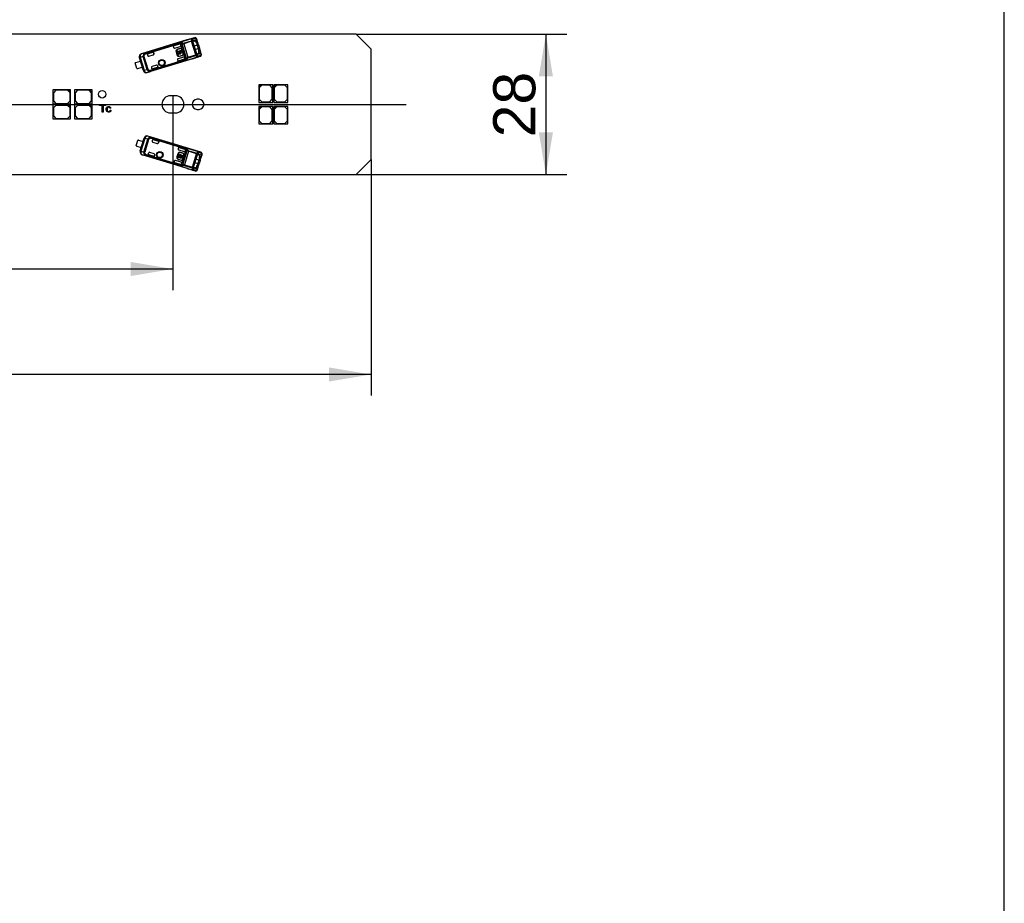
# Model space of a CAD drawing. Header units: millimetres. Extents: x 16 to 406, y 5 to 285.
# Tile 13 of 14: x 308 to 406, y 142 to 230. Entities that reach past the tile are written whole.
import ezdxf
from ezdxf.enums import TextEntityAlignment as Align
from ezdxf.lldxf.tags import DXFTag

# ---------------------------------------------------------------- set-up
doc = ezdxf.new("R2010")
doc.units = ezdxf.units.MM
for name, color, linetype in [('10', 7, 'Continuous'), ('Default', 7, 'Continuous'), ('LINLED_560X28MM_', 7, 'Continuous')]:
    doc.layers.add(name, color=color, linetype=linetype)
doc.styles.add('SEACAD_Arial', font='arial.ttf')
tags = doc.linetypes.add('CENTER2', pattern=[28.575, 19.05, -3.175, 3.175, -3.175]).pattern_tags.tags
tags[10:11] = [DXFTag(74, 4), DXFTag(75, 0), DXFTag(340, '0'), DXFTag(46, 0.0), DXFTag(50, 0.0), DXFTag(44, 0.0), DXFTag(45, 0.0)]
tags[8:9] = [DXFTag(74, 4), DXFTag(75, 0), DXFTag(340, '0'), DXFTag(46, 0.0), DXFTag(50, 0.0), DXFTag(44, 0.0), DXFTag(45, 0.0)]
tags[6:7] = [DXFTag(74, 4), DXFTag(75, 0), DXFTag(340, '0'), DXFTag(46, 0.0), DXFTag(50, 0.0), DXFTag(44, 0.0), DXFTag(45, 0.0)]
tags[4:5] = [DXFTag(74, 4), DXFTag(75, 0), DXFTag(340, '0'), DXFTag(46, 0.0), DXFTag(50, 0.0), DXFTag(44, 0.0), DXFTag(45, 0.0)]
doc.dimstyles.new('ISO', dxfattribs={"dimtxt": 4.2, "dimasz": 4.2, "dimexe": 2.1, "dimexo": 0, "dimgap": 1.05, "dimtad": 1, "dimlfac": 2, "dimtxsty": 'SEACAD_Arial', "dimblk1": '_SE_FILLED', "dimblk2": '_SE_FILLED', "dimsah": 1, "dimcen": 2.1, "dimadec": 0, "dimazin": 0, "dimtfac": 0.5, "dimtdec": 3, "dimtmove": 0, "dimatfit": 3, "dimfxl": 1, "dimarcsym": 0})

# ---------------------------------------------------------------- blocks, each defined once
blk = doc.blocks.new('SEANNOT_GROUP2')
at = {"layer": 'Default', "color": 7, "linetype": 'CENTER2'}
blk.add_line((59.597, 221.439), (346.097, 221.439), dxfattribs=at)
blk = doc.blocks.new('SE3')
at = {"layer": 'LINLED_560X28MM_', "color": 7, "linetype": 'Continuous'}
for p, q in [((341.097, 228.439), (64.597, 228.439)), ((324.226, 227.847), (319.709, 226.466)), ((323.594, 227.594), (319.992, 226.493)), ((320.04, 226.555), (324.72, 227.986)), ((324.721, 227.983), (320.041, 226.552)), ((323.906, 227.535), (324.69, 227.775)), ((324.709, 227.715), (323.924, 227.475)), ((324.227, 227.842), (324.226, 227.847)), ((324.996, 228.077), (324.228, 227.842)), ((324.709, 227.715), (324.69, 227.775)), ((324.709, 227.715), (324.798, 227.743)), ((325.122, 226.361), (324.709, 227.715)), ((324.996, 228.077), (324.72, 227.986)), ((324.721, 227.983), (324.72, 227.986)), ((324.798, 227.743), (325.212, 226.389)), ((325.115, 228.009), (324.839, 227.917)), ((324.864, 227.734), (324.944, 227.759)), ((324.908, 227.8), (324.884, 227.783)), ((324.908, 227.8), (325.064, 227.85)), ((324.944, 227.759), (325.064, 227.85)), ((325.123, 227.662), (325.248, 227.738)), ((325.247, 227.738), (325.166, 228.004)), ((325.327, 227.581), (325.19, 227.517)), ((325.327, 227.58), (325.218, 227.938)), ((325.392, 227.367), (325.327, 227.581)), ((342.597, 226.939), (341.097, 228.439)), ((323.592, 227.5), (320.018, 226.407)), ((320.913, 226.628), (320.387, 226.467)), ((320.912, 226.627), (320.387, 226.467)), ((320.913, 226.628), (320.912, 226.627)), ((320.912, 226.627), (320.956, 226.481)), ((320.957, 226.482), (320.913, 226.628)), ((323.511, 227.422), (322.873, 227.227)), ((322.873, 227.227), (322.874, 227.227)), ((322.873, 227.227), (322.909, 227.11)), ((323.511, 227.422), (322.874, 227.227)), ((322.874, 227.227), (322.912, 227.106)), ((322.909, 227.11), (322.912, 227.106)), ((323.034, 227.043), (323.576, 227.209)), ((323.168, 226.661), (323.156, 226.657)), ((323.156, 226.657), (323.243, 226.37)), ((323.168, 226.661), (323.256, 226.374)), ((323.26, 226.79), (323.197, 226.771)), ((323.197, 226.771), (323.341, 226.299)), ((323.323, 226.586), (323.26, 226.79)), ((323.584, 227.011), (323.297, 226.923)), ((323.297, 226.923), (323.301, 226.911)), ((323.588, 226.998), (323.301, 226.911)), ((323.372, 226.601), (323.323, 226.586)), ((323.629, 226.679), (323.431, 226.619)), ((323.45, 226.556), (323.648, 226.616)), ((323.471, 226.701), (323.452, 226.762)), ((323.511, 227.422), (323.511, 227.422)), ((323.531, 226.786), (323.55, 226.725)), ((323.588, 226.998), (323.584, 227.011)), ((323.594, 227.491), (323.592, 227.5)), ((323.594, 227.491), (323.751, 227.463)), ((323.594, 227.491), (323.636, 227.356)), ((323.642, 227.334), (323.636, 227.356)), ((323.642, 227.334), (324.025, 226.081)), ((323.738, 226.713), (323.688, 226.698)), ((323.707, 226.634), (323.757, 226.649)), ((323.725, 226.936), (323.713, 226.932)), ((323.859, 226.454), (323.713, 226.932)), ((323.872, 226.458), (323.725, 226.936)), ((323.757, 226.649), (323.738, 226.713)), ((324.187, 226.035), (323.751, 227.463)), ((323.924, 227.475), (324.338, 226.122)), ((325.139, 226.662), (324.891, 227.475)), ((325.249, 227.323), (324.964, 227.236)), ((325.066, 226.901), (325.351, 226.988)), ((325.19, 227.517), (325.249, 227.323)), ((325.392, 227.367), (325.249, 227.323)), ((325.249, 227.323), (325.351, 226.988)), ((325.351, 226.988), (325.495, 227.032)), ((325.351, 226.988), (325.411, 226.794)), ((325.392, 227.367), (325.495, 227.032)), ((325.411, 226.794), (325.56, 226.819)), ((325.582, 226.643), (325.436, 226.637)), ((325.56, 226.819), (325.495, 227.032)), ((325.669, 226.461), (325.56, 226.819)), ((325.663, 226.378), (325.582, 226.643)), ((342.597, 215.939), (342.597, 226.939)), ((319.16, 225.605), (319.615, 225.745)), ((319.614, 225.744), (319.508, 226.091)), ((319.519, 226.085), (319.508, 226.091)), ((319.586, 226.106), (319.519, 226.085)), ((319.908, 224.81), (319.519, 226.085)), ((319.884, 226.194), (319.586, 226.106)), ((319.586, 226.106), (319.976, 224.831)), ((319.615, 225.745), (319.798, 225.147)), ((319.709, 226.466), (319.717, 226.46)), ((320.04, 226.555), (319.717, 226.46)), ((319.957, 226.216), (319.884, 226.194)), ((320.272, 224.925), (319.884, 226.194)), ((319.953, 226.473), (320.018, 226.407)), ((319.957, 226.216), (320.345, 224.947)), ((320.018, 226.407), (319.992, 226.493)), ((320.04, 226.555), (320.041, 226.552)), ((324.796, 225.982), (320.279, 224.601)), ((320.32, 226.342), (320.336, 226.292)), ((320.387, 226.467), (320.387, 226.467)), ((320.461, 226.225), (320.891, 226.357)), ((320.502, 224.823), (324.076, 225.916)), ((320.529, 224.737), (324.131, 225.839)), ((325.283, 226.146), (320.602, 224.715)), ((325.283, 226.143), (320.603, 224.713)), ((320.956, 226.481), (320.957, 226.482)), ((323.243, 226.37), (323.256, 226.374)), ((323.293, 225.86), (323.292, 225.857)), ((323.292, 225.857), (323.328, 225.74)), ((323.293, 225.86), (323.329, 225.74)), ((323.965, 225.934), (323.328, 225.74)), ((323.328, 225.74), (323.329, 225.74)), ((323.965, 225.935), (323.329, 225.74)), ((323.341, 226.299), (323.405, 226.318)), ((323.342, 226.522), (323.391, 226.537)), ((323.405, 226.318), (323.342, 226.522)), ((323.9, 226.147), (323.358, 225.982)), ((323.506, 226.241), (323.793, 226.329)), ((323.506, 226.241), (323.51, 226.229)), ((323.51, 226.229), (323.796, 226.316)), ((323.796, 226.316), (323.793, 226.329)), ((323.859, 226.454), (323.872, 226.458)), ((323.965, 225.934), (323.965, 225.935)), ((324.032, 226.059), (324.025, 226.081)), ((324.032, 226.059), (324.073, 225.924)), ((324.338, 226.122), (325.122, 226.361)), ((324.338, 226.122), (324.357, 226.061)), ((324.357, 226.061), (325.141, 226.301)), ((324.795, 225.987), (325.563, 226.222)), ((324.796, 225.982), (324.795, 225.987)), ((325.122, 226.361), (325.212, 226.389)), ((325.141, 226.301), (325.122, 226.361)), ((325.342, 226.456), (325.263, 226.433)), ((325.283, 226.143), (325.563, 226.222)), ((325.283, 226.143), (325.283, 226.146)), ((325.296, 226.404), (325.335, 226.402)), ((325.493, 226.449), (325.335, 226.402)), ((325.493, 226.449), (325.342, 226.456)), ((325.344, 226.267), (325.624, 226.345)), ((319.264, 225.01), (319.096, 225.559)), ((319.343, 225.008), (319.798, 225.147)), ((319.903, 224.8), (319.797, 225.147)), ((319.903, 224.8), (319.908, 224.81)), ((319.908, 224.81), (319.976, 224.831)), ((319.976, 224.831), (320.272, 224.925)), ((320.272, 224.925), (320.345, 224.947)), ((320.283, 224.611), (320.603, 224.713)), ((320.502, 224.823), (320.486, 224.732)), ((320.529, 224.737), (320.502, 224.823)), ((320.602, 224.715), (320.603, 224.713)), ((320.701, 225.096), (320.717, 225.046)), ((321.198, 225.353), (320.768, 225.221)), ((320.841, 224.979), (321.367, 225.14)), ((321.366, 225.14), (320.841, 224.98)), ((320.841, 224.98), (320.841, 224.979)), ((321.323, 225.286), (321.322, 225.286)), ((321.322, 225.286), (321.366, 225.14)), ((321.367, 225.14), (321.323, 225.286)), ((321.367, 225.14), (321.366, 225.14)), ((320.282, 224.611), (320.279, 224.601)), ((312.397, 222.889), (310.897, 222.889)), ((310.897, 222.889), (310.897, 221.489)), ((311.197, 222.839), (310.947, 222.589)), ((312.347, 222.839), (311.197, 222.839)), ((312.597, 222.589), (312.347, 222.839)), ((312.647, 222.889), (312.397, 222.889)), ((312.397, 222.889), (312.647, 222.639)), ((312.647, 222.639), (312.647, 222.889)), ((314.547, 222.889), (313.047, 222.889)), ((313.047, 222.889), (313.047, 221.489)), ((313.347, 222.839), (313.097, 222.589)), ((314.497, 222.839), (313.347, 222.839)), ((314.747, 222.589), (314.497, 222.839)), ((314.797, 222.889), (314.547, 222.889)), ((314.547, 222.889), (314.797, 222.639)), ((314.797, 222.639), (314.797, 222.889)), ((331.647, 223.389), (331.397, 223.389)), ((331.397, 223.389), (331.397, 223.139)), ((331.397, 223.139), (331.647, 223.389)), ((331.397, 223.139), (331.397, 221.639)), ((331.697, 223.339), (331.447, 223.089)), ((331.447, 223.089), (331.447, 221.939)), ((332.797, 223.389), (331.647, 223.389)), ((332.497, 223.339), (331.697, 223.339)), ((332.747, 223.089), (332.497, 223.339)), ((332.747, 221.939), (332.747, 223.089)), ((332.797, 221.639), (332.797, 223.389)), ((333.147, 223.389), (332.897, 223.389)), ((332.897, 223.389), (332.897, 223.139)), ((332.897, 223.139), (333.147, 223.389)), ((332.897, 223.139), (332.897, 221.639)), ((333.197, 223.339), (332.947, 223.089)), ((332.947, 223.089), (332.947, 221.939)), ((334.297, 223.389), (333.147, 223.389)), ((333.997, 223.339), (333.197, 223.339)), ((334.247, 223.089), (333.997, 223.339)), ((334.247, 221.939), (334.247, 223.089)), ((334.297, 221.639), (334.297, 223.389)), ((310.947, 222.589), (310.947, 221.789)), ((310.947, 221.789), (311.197, 221.539)), ((312.347, 221.539), (312.597, 221.789)), ((312.597, 221.789), (312.597, 222.589)), ((312.647, 221.489), (312.647, 222.639)), ((313.097, 222.589), (313.097, 221.789)), ((313.097, 221.789), (313.347, 221.539)), ((314.497, 221.539), (314.747, 221.789)), ((314.747, 221.789), (314.747, 222.589)), ((314.797, 221.489), (314.797, 222.639)), ((323.097, 222.289), (322.597, 222.289)), ((325.447, 221.939), (325.247, 221.939)), ((331.447, 221.939), (331.697, 221.689)), ((331.697, 221.689), (332.497, 221.689)), ((332.497, 221.689), (332.747, 221.939)), ((332.947, 221.939), (333.197, 221.689)), ((333.197, 221.689), (333.997, 221.689)), ((333.997, 221.689), (334.247, 221.939)), ((310.897, 221.489), (312.647, 221.489)), ((312.397, 221.389), (310.897, 221.389)), ((310.897, 221.389), (310.897, 219.989)), ((311.197, 221.339), (310.947, 221.089)), ((310.947, 221.089), (310.947, 220.289)), ((311.197, 221.539), (312.347, 221.539)), ((312.347, 221.339), (311.197, 221.339)), ((312.597, 221.089), (312.347, 221.339)), ((312.647, 221.389), (312.397, 221.389)), ((312.397, 221.389), (312.647, 221.139)), ((312.597, 220.289), (312.597, 221.089)), ((312.647, 221.139), (312.647, 221.389)), ((312.647, 219.989), (312.647, 221.139)), ((313.047, 221.489), (314.797, 221.489)), ((314.547, 221.389), (313.047, 221.389)), ((313.047, 221.389), (313.047, 219.989)), ((313.347, 221.339), (313.097, 221.089)), ((313.097, 221.089), (313.097, 220.289)), ((313.347, 221.539), (314.497, 221.539)), ((314.497, 221.339), (313.347, 221.339)), ((314.747, 221.089), (314.497, 221.339)), ((314.797, 221.389), (314.547, 221.389)), ((314.547, 221.389), (314.797, 221.139)), ((314.747, 220.289), (314.747, 221.089)), ((314.797, 221.139), (314.797, 221.389)), ((314.797, 219.989), (314.797, 221.139)), ((315.547, 221.336), (315.547, 221.424)), ((315.547, 221.424), (316.141, 221.424)), ((315.794, 221.336), (315.547, 221.336)), ((315.794, 220.674), (315.794, 221.336)), ((316.141, 221.336), (315.893, 221.336)), ((315.893, 221.336), (315.893, 220.674)), ((316.141, 221.424), (316.141, 221.336)), ((316.667, 221.056), (316.577, 221.043)), ((316.585, 220.873), (316.675, 220.861)), ((325.247, 220.939), (325.447, 220.939)), ((331.397, 221.639), (332.797, 221.639)), ((331.647, 221.239), (331.397, 221.239)), ((331.397, 221.239), (331.397, 220.989)), ((331.397, 220.989), (331.647, 221.239)), ((331.397, 220.989), (331.397, 219.489)), ((331.697, 221.189), (331.447, 220.939)), ((331.447, 220.939), (331.447, 219.789)), ((332.797, 221.239), (331.647, 221.239)), ((332.497, 221.189), (331.697, 221.189)), ((332.747, 220.939), (332.497, 221.189)), ((332.747, 219.789), (332.747, 220.939)), ((332.797, 219.489), (332.797, 221.239)), ((332.897, 221.639), (334.297, 221.639)), ((333.147, 221.239), (332.897, 221.239)), ((332.897, 221.239), (332.897, 220.989)), ((332.897, 220.989), (333.147, 221.239)), ((332.897, 220.989), (332.897, 219.489)), ((333.197, 221.189), (332.947, 220.939)), ((332.947, 220.939), (332.947, 219.789)), ((334.297, 221.239), (333.147, 221.239)), ((333.997, 221.189), (333.197, 221.189)), ((334.247, 220.939), (333.997, 221.189)), ((334.247, 219.789), (334.247, 220.939)), ((334.297, 219.489), (334.297, 221.239)), ((310.897, 219.989), (312.647, 219.989)), ((310.947, 220.289), (311.197, 220.039)), ((311.197, 220.039), (312.347, 220.039)), ((312.347, 220.039), (312.597, 220.289)), ((313.047, 219.989), (314.797, 219.989)), ((313.097, 220.289), (313.347, 220.039)), ((313.347, 220.039), (314.497, 220.039)), ((314.497, 220.039), (314.747, 220.289)), ((315.893, 220.674), (315.794, 220.674)), ((322.597, 220.589), (323.097, 220.589)), ((331.447, 219.789), (331.697, 219.539)), ((332.497, 219.539), (332.747, 219.789)), ((332.947, 219.789), (333.197, 219.539)), ((333.997, 219.539), (334.247, 219.789)), ((331.397, 219.489), (332.797, 219.489)), ((331.697, 219.539), (332.497, 219.539)), ((332.897, 219.489), (334.297, 219.489)), ((333.197, 219.539), (333.997, 219.539)), ((319.171, 217.326), (319.339, 217.876)), ((319.418, 217.878), (319.874, 217.738)), ((319.594, 216.8), (319.984, 218.075)), ((320.051, 218.054), (319.661, 216.779)), ((319.873, 217.739), (319.979, 218.085)), ((319.96, 216.691), (320.348, 217.96)), ((319.984, 218.075), (319.979, 218.085)), ((320.051, 218.054), (319.984, 218.075)), ((320.421, 217.938), (320.033, 216.669)), ((320.348, 217.96), (320.051, 218.054)), ((320.421, 217.938), (320.348, 217.96)), ((324.872, 216.903), (320.355, 218.284)), ((320.355, 218.284), (320.357, 218.275)), ((320.679, 218.173), (320.358, 218.274)), ((320.561, 218.154), (320.578, 218.062)), ((320.578, 218.062), (320.604, 218.148)), ((324.152, 216.97), (320.578, 218.062)), ((324.206, 217.047), (320.604, 218.148)), ((320.679, 218.173), (320.678, 218.17)), ((325.358, 216.739), (320.678, 218.17)), ((320.679, 218.173), (325.359, 216.742)), ((320.792, 217.839), (320.777, 217.789)), ((321.442, 217.745), (320.917, 217.906)), ((321.443, 217.745), (320.917, 217.906)), ((320.917, 217.906), (320.917, 217.906)), ((319.236, 217.28), (319.691, 217.141)), ((319.584, 216.794), (319.69, 217.141)), ((319.584, 216.794), (319.594, 216.8)), ((319.594, 216.8), (319.661, 216.779)), ((319.661, 216.779), (319.96, 216.691)), ((319.874, 217.738), (319.691, 217.141)), ((320.843, 217.664), (321.273, 217.533)), ((321.442, 217.745), (321.397, 217.599)), ((321.397, 217.599), (321.398, 217.599)), ((321.398, 217.599), (321.443, 217.745)), ((321.443, 217.745), (321.442, 217.745)), ((323.403, 217.146), (323.368, 217.028)), ((323.405, 217.145), (323.368, 217.024)), ((323.368, 217.028), (323.368, 217.024)), ((324.041, 216.951), (323.403, 217.146)), ((323.403, 217.146), (323.405, 217.145)), ((324.041, 216.951), (323.405, 217.145)), ((323.434, 216.904), (323.976, 216.738)), ((324.101, 216.804), (323.718, 215.551)), ((323.826, 215.423), (324.263, 216.85)), ((324.041, 216.951), (324.041, 216.951)), ((324.101, 216.804), (324.107, 216.826)), ((324.149, 216.961), (324.107, 216.826)), ((324.149, 216.961), (324.152, 216.97)), ((324.149, 216.961), (324.263, 216.85)), ((324.432, 216.824), (325.216, 216.584)), ((324.87, 216.898), (324.872, 216.903)), ((325.639, 216.663), (324.871, 216.898)), ((319.792, 216.426), (319.785, 216.419)), ((324.302, 215.038), (319.785, 216.419)), ((319.793, 216.425), (320.115, 216.331)), ((319.96, 216.691), (320.033, 216.669)), ((320.094, 216.478), (320.029, 216.412)), ((320.068, 216.393), (320.094, 216.478)), ((320.068, 216.393), (323.67, 215.291)), ((320.094, 216.478), (323.668, 215.386)), ((320.116, 216.333), (320.115, 216.331)), ((324.796, 214.9), (320.115, 216.331)), ((324.796, 214.902), (320.116, 216.333)), ((320.411, 216.594), (320.396, 216.543)), ((320.462, 216.419), (320.462, 216.418)), ((320.987, 216.258), (320.462, 216.419)), ((320.462, 216.418), (320.988, 216.258)), ((320.967, 216.528), (320.536, 216.66)), ((321.032, 216.404), (320.987, 216.258)), ((320.988, 216.258), (320.987, 216.258)), ((320.988, 216.258), (321.033, 216.404)), ((321.033, 216.404), (321.032, 216.404)), ((323.651, 215.676), (323.109, 215.842)), ((323.319, 216.515), (323.231, 216.228)), ((323.231, 216.228), (323.244, 216.224)), ((323.331, 216.511), (323.244, 216.224)), ((323.417, 216.587), (323.272, 216.114)), ((323.272, 216.114), (323.336, 216.095)), ((323.331, 216.511), (323.319, 216.515)), ((323.336, 216.095), (323.398, 216.299)), ((323.377, 215.975), (323.373, 215.962)), ((323.373, 215.962), (323.66, 215.874)), ((323.377, 215.975), (323.663, 215.887)), ((323.398, 216.299), (323.447, 216.284)), ((323.48, 216.567), (323.417, 216.587)), ((323.418, 216.363), (323.48, 216.567)), ((323.467, 216.348), (323.418, 216.363)), ((323.507, 216.266), (323.704, 216.206)), ((323.724, 216.269), (323.526, 216.33)), ((323.585, 216.657), (323.581, 216.644)), ((323.868, 216.556), (323.581, 216.644)), ((323.872, 216.569), (323.585, 216.657)), ((323.605, 216.376), (323.623, 216.436)), ((323.66, 215.874), (323.663, 215.887)), ((323.702, 216.412), (323.684, 216.351)), ((323.764, 216.188), (323.813, 216.173)), ((323.832, 216.236), (323.783, 216.251)), ((323.788, 215.953), (323.935, 216.431)), ((323.788, 215.953), (323.801, 215.949)), ((323.801, 215.949), (323.947, 216.428)), ((323.813, 216.173), (323.832, 216.236)), ((323.868, 216.556), (323.872, 216.569)), ((323.947, 216.428), (323.935, 216.431)), ((324.414, 216.764), (324, 215.41)), ((325.198, 216.524), (324.414, 216.764)), ((324.784, 215.17), (325.198, 216.524)), ((325.288, 216.496), (324.874, 215.143)), ((324.966, 215.41), (325.215, 216.223)), ((325.427, 215.897), (325.142, 215.984)), ((325.198, 216.524), (325.216, 216.584)), ((325.198, 216.524), (325.288, 216.496)), ((325.427, 215.897), (325.324, 215.562)), ((325.338, 216.453), (325.418, 216.429)), ((325.358, 216.739), (325.359, 216.742)), ((325.639, 216.663), (325.359, 216.742)), ((325.411, 216.483), (325.382, 216.482)), ((325.411, 216.483), (325.568, 216.437)), ((325.418, 216.429), (325.568, 216.437)), ((325.7, 216.54), (325.42, 216.619)), ((325.486, 216.091), (325.427, 215.897)), ((325.57, 215.853), (325.427, 215.897)), ((325.57, 215.853), (325.468, 215.518)), ((325.635, 216.067), (325.486, 216.091)), ((325.512, 216.248), (325.658, 216.241)), ((325.57, 215.853), (325.636, 216.067)), ((325.635, 216.067), (325.745, 216.424)), ((325.658, 216.242), (325.739, 216.507)), ((341.097, 214.439), (342.597, 215.939)), ((322.985, 215.775), (322.949, 215.658)), ((323.586, 215.463), (322.949, 215.658)), ((322.949, 215.658), (322.95, 215.658)), ((322.987, 215.778), (322.95, 215.658)), ((323.586, 215.464), (322.95, 215.658)), ((322.987, 215.778), (322.985, 215.775)), ((323.586, 215.463), (323.586, 215.464)), ((323.711, 215.53), (323.67, 215.395)), ((323.711, 215.53), (323.718, 215.551)), ((324, 215.41), (323.982, 215.35)), ((323.982, 215.35), (324.766, 215.11)), ((324, 215.41), (324.784, 215.17)), ((324.302, 215.038), (324.303, 215.043)), ((324.303, 215.043), (325.072, 214.808)), ((324.766, 215.11), (324.784, 215.17)), ((324.784, 215.17), (324.874, 215.143)), ((324.796, 214.9), (324.796, 214.902)), ((324.796, 214.9), (325.072, 214.808)), ((324.915, 214.968), (325.191, 214.876)), ((325.019, 215.126), (324.94, 215.151)), ((324.952, 215.108), (324.983, 215.085)), ((325.14, 215.035), (324.983, 215.085)), ((325.14, 215.035), (325.019, 215.126)), ((325.039, 215.649), (325.324, 215.562)), ((325.323, 215.147), (325.199, 215.223)), ((325.242, 214.882), (325.323, 215.147)), ((325.324, 215.562), (325.265, 215.368)), ((325.265, 215.368), (325.402, 215.305)), ((325.293, 214.947), (325.403, 215.305)), ((325.324, 215.562), (325.468, 215.518)), ((325.403, 215.305), (325.468, 215.518)), ((64.597, 214.439), (341.097, 214.439))]:
    blk.add_line(p, q, dxfattribs=at)
for centre, radius in [((321.733, 225.569), 0.328), ((321.733, 225.569), 0.293), ((321.733, 225.569), 0.276), ((321.733, 225.569), 0.275), ((315.797, 222.439), 0.375), ((321.531, 216.408), 0.328), ((321.531, 216.408), 0.293), ((321.531, 216.408), 0.276), ((321.531, 216.408), 0.275)]:
    blk.add_circle(centre, radius, dxfattribs=at)
for centre, radius, start, end in [((324.014, 227.54), 0.424, 172.66442, 185.41958), ((323.54, 226.955), 0.641, 67.58348, 85.14167), ((325.334, 227.822), 0.646, 173.61297, 184.13043), ((324.712, 227.652), 0.125, 46.26442, 100.18168), ((324.896, 227.878), 0.204, 149.16044, 175.76026), ((324.702, 227.763), 0.131, 36.73277, 94.04525), ((324.742, 227.882), 0.103, 20.11467, 101.83661), ((325.265, 227.753), 0.467, 169.08167, 181.248), ((324.978, 227.814), 0.173, 143.12971, 170.83769), ((325.044, 227.917), 0.167, 63.07832, 107.79252), ((325.021, 227.983), 0.0975, 15.48003, 105.00094), ((324.718, 227.388), 0.489, 15.26847, 34.0288), ((325.031, 227.899), 0.189, 26.69155, 54.35985), ((324.97, 227.5), 0.366, 12.77317, 40.78079), ((323.359, 226.719), 0.213, 107, 197), ((323.359, 226.719), 0.2, 107, 197), ((323.54, 226.617), 0.169, 121.20419, 185.67274), ((323.54, 226.617), 0.169, 208.32726, 5.67274), ((323.54, 226.617), 0.108, 129.43198, 179.21534), ((323.54, 226.617), 0.108, 214.78466, 359.21534), ((323.54, 226.617), 0.169, 28.32726, 92.79581), ((323.54, 226.617), 0.108, 34.78466, 84.56802), ((323.617, 226.903), 0.113, 17, 107), ((323.617, 226.903), 0.1, 17, 107), ((323.956, 227.431), 0.208, 145.94014, 171.24073), ((323.808, 227.876), 0.417, 262.11375, 286.21962), ((323.862, 227.712), 0.182, 244.61196, 284.05905), ((362.868, 239.402), 40.729, 196.93915, 197.02756), ((324.88, 226.626), 0.557, 1.12524, 17.58266), ((325.218, 226.686), 0.366, 353.21905, 21.19615), ((319.197, 225.486), 0.125, 107, 143.8699), ((319.806, 226.173), 0.3, 107.167, 196.99564), ((320.164, 226.273), 0.291, 136.46932, 195.87181), ((320.019, 226.389), 0.107, 104.55047, 128.03534), ((320.431, 226.321), 0.1, 197, 287), ((323.447, 226.432), 0.213, 197, 287), ((323.447, 226.432), 0.2, 197, 287), ((323.763, 226.424), 0.1, 287, 17), ((323.763, 226.424), 0.113, 287, 17), ((323.651, 226.474), 0.693, 307.51311, 320.67494), ((324.293, 226.011), 0.236, 203.78592, 226.79899), ((323.72, 226.344), 0.652, 309.115, 326.33242), ((324.464, 225.727), 0.414, 107.69368, 131.97104), ((324.42, 225.889), 0.184, 110.1487, 149.17974), ((325.09, 226.415), 0.125, 293.82978, 347.72481), ((325.699, 226.622), 0.644, 209.85987, 220.40718), ((325.144, 226.318), 0.131, 299.95331, 357.27941), ((325.369, 226.331), 0.204, 218.24148, 244.86101), ((325.605, 226.641), 0.467, 212.76223, 224.93192), ((325.401, 226.43), 0.173, 223.17125, 250.85882), ((325.244, 226.242), 0.103, 292.14805, 13.89204), ((325.514, 226.381), 0.166, 286.12091, 331.02961), ((325.532, 226.314), 0.0975, 289.0033, 18.51183), ((325.587, 226.342), 0.0836, 329.13693, 25.16087), ((325.5, 226.387), 0.182, 339.94328, 8.2946), ((319.306, 225.127), 0.125, 250.1301, 287), ((320.195, 224.898), 0.3, 197.00436, 286.8384), ((320.549, 225.016), 0.292, 198.24518, 257.41511), ((320.493, 224.838), 0.107, 265.96315, 289.44927), ((320.797, 225.125), 0.1, 107, 197), ((322.597, 221.439), 0.85, 90, 270), ((323.097, 221.439), 0.85, 270, 90), ((325.247, 221.439), 0.5, 90, 270), ((325.447, 221.439), 0.5, 270, 90), ((319.382, 217.758), 0.125, 73, 109.8699), ((320.271, 217.987), 0.3, 73.167, 162.99564), ((320.624, 217.87), 0.291, 102.46932, 161.87181), ((320.569, 218.047), 0.107, 70.55047, 94.03534), ((320.872, 217.76), 0.1, 163, 253), ((319.272, 217.399), 0.125, 216.1301, 253), ((319.881, 216.712), 0.3, 163.00436, 252.8384), ((324.524, 216.767), 0.424, 138.66442, 151.41958), ((323.804, 216.548), 0.641, 33.58348, 51.14167), ((324.416, 216.709), 0.208, 111.94014, 137.24073), ((324.541, 217.161), 0.417, 228.11375, 252.21962), ((324.494, 216.995), 0.182, 210.61196, 250.05905), ((363.369, 204.875), 40.729, 162.93915, 163.02756), ((320.24, 216.612), 0.292, 164.24518, 223.41511), ((320.094, 216.496), 0.107, 231.96315, 255.44927), ((320.507, 216.564), 0.1, 73, 163), ((323.435, 216.166), 0.213, 163, 253), ((323.435, 216.166), 0.2, 163, 253), ((323.523, 216.453), 0.213, 73, 163), ((323.523, 216.453), 0.2, 73, 163), ((323.615, 216.268), 0.169, 174.32726, 331.67274), ((323.615, 216.268), 0.169, 87.20419, 151.67274), ((323.615, 216.268), 0.108, 180.78466, 325.21534), ((323.615, 216.268), 0.108, 95.43198, 145.21534), ((323.693, 215.983), 0.113, 253, 343), ((323.693, 215.983), 0.1, 253, 343), ((323.615, 216.268), 0.108, 0.78466, 50.56802), ((323.615, 216.268), 0.169, 354.32726, 58.79581), ((323.839, 216.461), 0.1, 343, 73), ((323.839, 216.461), 0.113, 343, 73), ((325.776, 216.262), 0.646, 139.61297, 150.13043), ((325.166, 216.47), 0.125, 12.26442, 66.18168), ((325.445, 216.554), 0.204, 115.16044, 141.76026), ((325.219, 216.567), 0.131, 2.73277, 60.04525), ((325.681, 216.244), 0.467, 135.08167, 147.248), ((325.476, 216.455), 0.173, 109.12971, 136.83769), ((325.319, 216.644), 0.103, 346.11467, 67.83661), ((325.023, 216.248), 0.489, 341.26847, 0.0288), ((325.295, 216.199), 0.366, 338.77317, 6.78079), ((325.589, 216.504), 0.167, 29.07832, 73.79252), ((325.607, 216.571), 0.0975, 341.48003, 71.00094), ((325.568, 216.496), 0.189, 352.69155, 20.35985), ((323.901, 215.344), 0.236, 169.78592, 192.79899), ((323.627, 216.086), 0.693, 273.51311, 286.67494), ((323.612, 215.94), 0.652, 275.115, 292.33242), ((323.884, 215.012), 0.414, 73.69368, 97.97104), ((323.938, 215.171), 0.184, 76.1487, 115.17974), ((325.408, 215.064), 0.644, 175.85987, 186.40718), ((324.788, 215.233), 0.125, 259.82978, 313.72481), ((324.777, 215.122), 0.131, 265.95331, 323.27941), ((324.972, 215.007), 0.204, 184.24148, 210.86101), ((324.818, 215.003), 0.103, 258.14805, 339.89204), ((325.341, 215.133), 0.467, 178.76223, 190.93192), ((325.053, 215.072), 0.173, 189.17125, 216.85882), ((325.12, 214.967), 0.166, 252.12091, 297.02961), ((325.097, 214.902), 0.0975, 255.0033, 344.51183), ((325.159, 214.895), 0.0836, 295.13693, 351.16087), ((324.731, 215.526), 0.557, 327.12524, 343.58266), ((325.111, 214.981), 0.182, 305.94328, 334.2946), ((325.045, 215.386), 0.366, 319.21905, 347.19615)]:
    blk.add_arc(centre, radius, start, end, dxfattribs=at)
for centre, major_axis, ratio, start_param, end_param in [((324.314, 227.56), (-0.088, 0.287), 0.999962, 6.103357, 6.283185), ((324.749, 227.89), (-0.0315, 0.0949), 0.939661, 4.689876, 6.257716), ((325.248, 227.578), (0.131, -0.431), 0.342128, 2.840741, 3.150375), ((325.076, 227.976), (-0.0426, -0.0905), 0.8975, 2.254603, 3.141253), ((325.122, 227.909), (-0.0956, -0.0292), 0.754543, 3.141566, 3.269979), ((323.005, 227.139), (0.0883, -0.047), 0.999695, 3.926839, 5.497939), ((323.006, 227.138), (0.0883, -0.047), 0.999695, 3.9588, 4.712389), ((323.54, 227.326), (0.0292, -0.0956), 0.999994, 1.570796, 3.141593), ((323.54, 227.326), (0.0292, -0.0956), 0.999994, 1.570796, 3.141593), ((323.547, 227.305), (0.0292, -0.0956), 0.999848, 0, 1.570796), ((319.795, 226.179), (0.265, -0.141), 0.999924, 2.349833, 3.926953), ((319.806, 226.173), (-0.085, 0.288), 0.766027, 0.015856, 1.578763), ((320.416, 226.371), (0.0292, -0.0956), 0.999994, 3.141593, 4.712389), ((320.416, 226.371), (0.0292, -0.0956), 0.999994, 3.141593, 4.712389), ((320.86, 226.452), (-0.0956, -0.0292), 0.999848, 1.570796, 3.141593), ((320.862, 226.452), (-0.0956, -0.0292), 0.999848, 1.570796, 3.141593), ((323.388, 225.886), (0.047, 0.0883), 0.999695, 0.785246, 2.356347), ((323.389, 225.888), (0.047, 0.0883), 0.999695, 1.570796, 2.343651), ((323.93, 226.052), (-0.0292, 0.0956), 0.999848, 4.712389, 6.283185), ((323.936, 226.03), (-0.0292, 0.0956), 0.999994, 3.140004, 4.712389), ((323.936, 226.03), (-0.0292, 0.0956), 0.999994, 3.140535, 4.712389), ((324.708, 226.269), (-0.088, 0.287), 0.999962, 3.141593, 3.321417), ((325.254, 226.239), (-0.0269, 0.0963), 0.939661, 3.16702, 4.734915), ((325.494, 226.776), (-0.132, 0.43), 0.34204, 3.132977, 3.443088), ((325.574, 226.432), (0.0956, 0.0292), 0.754543, 6.092026, 6.283031), ((320.19, 224.888), (0.141, 0.265), 0.999924, 2.356233, 3.933355), ((320.195, 224.898), (-0.091, 0.286), 0.766027, 1.56283, 3.125796), ((320.812, 225.075), (-0.0292, 0.0956), 0.999994, 1.570796, 3.141593), ((320.812, 225.075), (-0.0292, 0.0956), 0.999994, 1.570796, 3.141593), ((321.226, 225.257), (-0.0956, -0.0292), 0.999848, 3.141593, 4.712389), ((321.227, 225.257), (-0.0956, -0.0292), 0.999848, 3.141593, 4.712389), ((320.265, 217.998), (0.141, -0.265), 0.999924, 2.349833, 3.926953), ((320.271, 217.987), (0.091, 0.286), 0.766027, 0.015856, 1.578763), ((320.888, 217.81), (-0.0292, -0.0956), 0.999994, 3.141593, 4.712389), ((320.888, 217.81), (-0.0292, -0.0956), 0.999994, 3.141593, 4.712389), ((319.871, 216.707), (0.265, 0.141), 0.999924, 2.356233, 3.933355), ((319.881, 216.712), (0.085, 0.288), 0.766027, 1.56283, 3.125796), ((321.301, 217.629), (-0.0956, 0.0292), 0.999848, 1.570796, 3.141593), ((321.303, 217.628), (-0.0956, 0.0292), 0.999848, 1.570796, 3.141593), ((323.463, 216.999), (0.047, -0.0883), 0.999695, 3.926839, 5.497939), ((323.464, 216.998), (0.047, -0.0883), 0.999695, 3.9588, 4.712389), ((324.005, 216.833), (-0.0292, -0.0956), 0.999848, 0, 1.570796), ((324.012, 216.855), (-0.0292, -0.0956), 0.999994, 1.570796, 3.141593), ((324.012, 216.855), (-0.0292, -0.0956), 0.999994, 1.570796, 3.141593), ((324.784, 216.616), (0.088, 0.287), 0.999962, 6.103357, 6.283185), ((320.492, 216.514), (0.0292, 0.0956), 0.999994, 1.570796, 3.141593), ((320.492, 216.514), (0.0292, 0.0956), 0.999994, 1.570796, 3.141593), ((320.936, 216.433), (-0.0956, 0.0292), 0.999848, 3.141593, 4.712389), ((320.937, 216.433), (-0.0956, 0.0292), 0.999848, 3.141593, 4.712389), ((323.08, 215.746), (0.0883, 0.047), 0.999695, 0.785246, 2.356347), ((323.082, 215.747), (0.0883, 0.047), 0.999695, 1.570796, 2.343651), ((325.33, 216.646), (0.0269, 0.0963), 0.939661, 4.689876, 6.257716), ((325.569, 216.109), (-0.132, -0.431), 0.342128, 2.840741, 3.150375), ((325.649, 216.535), (-0.0859, -0.0511), 0.8975, 2.254603, 3.141253), ((325.649, 216.453), (-0.0956, 0.0292), 0.754543, 3.141567, 3.269979), ((323.615, 215.559), (0.0292, 0.0956), 0.999994, 3.140535, 4.712389), ((323.616, 215.559), (0.0292, 0.0956), 0.999994, 3.140004, 4.712389), ((323.622, 215.581), (0.0292, 0.0956), 0.999848, 4.712389, 6.283185), ((324.389, 215.325), (0.088, 0.287), 0.999962, 3.141593, 3.321417), ((324.825, 214.995), (0.0315, 0.0949), 0.939661, 3.16702, 4.734915), ((325.324, 215.306), (0.132, 0.43), 0.34204, 3.132977, 3.443088), ((325.198, 214.977), (0.0956, -0.0292), 0.754543, 6.092026, 6.283031)]:
    blk.add_ellipse(centre, major_axis=major_axis, ratio=ratio, start_param=start_param, end_param=end_param, dxfattribs=at)
for points, degree, knots in [([(324.891, 227.475), (324.855, 227.596), (324.859, 227.69), (324.863, 227.785), (324.908, 227.801)], 2, [0, 0, 0, 0.5, 0.5, 1, 1, 1]), ([(325.123, 227.662), (325.115, 227.671), (325.099, 227.689), (325.074, 227.712), (325.048, 227.733), (325.022, 227.749), (324.995, 227.76), (324.969, 227.765), (324.952, 227.761), (324.944, 227.759)], 3, [0, 0, 0, 0, 0.117572, 0.243562, 0.37798, 0.520832, 0.672119, 0.831843, 1, 1, 1, 1]), ([(325.064, 227.849), (325.102, 227.862), (325.151, 227.832), (325.198, 227.803), (325.247, 227.739)], 2, [0, 0, 0, 0.5, 0.5, 1, 1, 1]), ([(325.218, 227.938), (325.215, 227.946), (325.209, 227.962), (325.198, 227.981), (325.184, 227.996), (325.172, 228.001), (325.166, 228.004)], 3, [0, 0, 0, 0, 0.244652, 0.491458, 0.742562, 1, 1, 1, 1]), ([(325.335, 226.402), (325.29, 226.392), (325.233, 226.466), (325.177, 226.54), (325.139, 226.662)], 2, [0, 0, 0, 0.5, 0.5, 1, 1, 1]), ([(325.342, 226.456), (325.342, 226.456), (325.356, 226.46), (325.379, 226.474), (325.406, 226.513), (325.426, 226.567), (325.433, 226.614), (325.436, 226.637)], 3, [0, 0, 0, 0, 0.000046, 0.262507, 0.516593, 0.762391, 1, 1, 1, 1]), ([(319.953, 226.473), (319.955, 226.481), (319.958, 226.494), (319.966, 226.51), (319.978, 226.525), (320.001, 226.541), (320.027, 226.55), (320.04, 226.555)], 3, [0, 0, 0, 0, 0.225106, 0.406821, 0.546306, 0.765172, 1, 1, 1, 1]), ([(320.041, 226.552), (320.036, 226.55), (320.025, 226.546), (320.013, 226.54), (320.003, 226.533), (319.996, 226.525), (319.992, 226.516), (319.99, 226.505), (319.991, 226.497), (319.992, 226.493)], 3, [0, 0, 0, 0, 0.110474, 0.221192, 0.340028, 0.473427, 0.625996, 0.800833, 1, 1, 1, 1]), ([(325.663, 226.378), (325.666, 226.383), (325.672, 226.391), (325.676, 226.407), (325.677, 226.423), (325.675, 226.441), (325.671, 226.455), (325.669, 226.461)], 3, [0, 0, 0, 0, 0.20636, 0.408491, 0.607418, 0.804218, 1, 1, 1, 1]), ([(320.603, 224.713), (320.596, 224.711), (320.583, 224.707), (320.564, 224.704), (320.547, 224.703), (320.528, 224.704), (320.507, 224.712), (320.493, 224.724), (320.486, 224.732)], 3, [0, 0, 0, 0, 0.120723, 0.235221, 0.34634, 0.457185, 0.682198, 1, 1, 1, 1]), ([(320.529, 224.737), (320.531, 224.732), (320.536, 224.722), (320.547, 224.714), (320.562, 224.71), (320.58, 224.71), (320.595, 224.713), (320.602, 224.715)], 3, [0, 0, 0, 0, 0.272042, 0.497908, 0.684926, 0.845835, 1, 1, 1, 1]), ([(320.561, 218.154), (320.567, 218.159), (320.577, 218.169), (320.593, 218.177), (320.611, 218.183), (320.639, 218.183), (320.665, 218.176), (320.679, 218.173)], 3, [0, 0, 0, 0, 0.225106, 0.406821, 0.546306, 0.765172, 1, 1, 1, 1]), ([(320.678, 218.17), (320.673, 218.171), (320.662, 218.174), (320.648, 218.175), (320.636, 218.175), (320.626, 218.172), (320.617, 218.167), (320.61, 218.159), (320.606, 218.152), (320.604, 218.148)], 3, [0, 0, 0, 0, 0.110474, 0.221192, 0.340028, 0.473427, 0.625996, 0.800833, 1, 1, 1, 1]), ([(320.115, 216.331), (320.109, 216.333), (320.095, 216.337), (320.078, 216.345), (320.063, 216.353), (320.049, 216.365), (320.035, 216.384), (320.031, 216.401), (320.029, 216.412)], 3, [0, 0, 0, 0, 0.120723, 0.235221, 0.34634, 0.457185, 0.682198, 1, 1, 1, 1]), ([(320.068, 216.393), (320.067, 216.387), (320.065, 216.376), (320.07, 216.362), (320.08, 216.351), (320.095, 216.341), (320.109, 216.336), (320.116, 216.333)], 3, [0, 0, 0, 0, 0.272042, 0.497908, 0.684926, 0.845835, 1, 1, 1, 1]), ([(325.215, 216.223), (325.253, 216.344), (325.309, 216.419), (325.365, 216.496), (325.411, 216.484)], 2, [0, 0, 0, 0.5, 0.5, 1, 1, 1]), ([(325.512, 216.248), (325.51, 216.26), (325.507, 216.284), (325.499, 216.317), (325.489, 216.349), (325.477, 216.377), (325.461, 216.401), (325.442, 216.42), (325.426, 216.426), (325.418, 216.429)], 3, [0, 0, 0, 0, 0.117572, 0.243562, 0.37798, 0.520832, 0.672119, 0.831843, 1, 1, 1, 1]), ([(325.568, 216.436), (325.606, 216.425), (325.63, 216.374), (325.653, 216.323), (325.658, 216.242)], 2, [0, 0, 0, 0.5, 0.5, 1, 1, 1]), ([(325.745, 216.424), (325.747, 216.432), (325.751, 216.449), (325.753, 216.471), (325.749, 216.49), (325.742, 216.502), (325.739, 216.507)], 3, [0, 0, 0, 0, 0.244652, 0.491458, 0.742562, 1, 1, 1, 1]), ([(324.983, 215.085), (324.94, 215.102), (324.935, 215.195), (324.929, 215.288), (324.966, 215.41)], 2, [0, 0, 0, 0.5, 0.5, 1, 1, 1]), ([(325.02, 215.126), (325.02, 215.126), (325.033, 215.122), (325.06, 215.12), (325.105, 215.138), (325.151, 215.171), (325.183, 215.206), (325.199, 215.223)], 3, [0, 0, 0, 0, 0.000046, 0.262507, 0.516593, 0.762391, 1, 1, 1, 1]), ([(325.242, 214.882), (325.247, 214.884), (325.256, 214.888), (325.268, 214.898), (325.278, 214.911), (325.287, 214.928), (325.291, 214.941), (325.293, 214.947)], 3, [0, 0, 0, 0, 0.20636, 0.408491, 0.607418, 0.804218, 1, 1, 1, 1])]:
    blk.add_open_spline(points, degree=degree, knots=knots, dxfattribs=at)
for points, degree in [([(325.582, 226.643), (325.573, 226.473), (325.493, 226.449)], 2), ([(320.018, 226.407), (319.999, 226.387), (319.969, 226.347), (319.948, 226.279), (319.951, 226.237), (319.957, 226.216)], 3), ([(320.345, 224.947), (320.352, 224.926), (320.373, 224.89), (320.428, 224.845), (320.476, 224.829), (320.502, 224.823)], 3), ([(316.675, 220.861), (316.664, 220.792), (316.603, 220.685), (316.413, 220.645), (316.253, 220.719), (316.188, 220.906), (316.222, 221.138), (316.379, 221.244), (316.594, 221.219), (316.654, 221.121), (316.667, 221.056)], 3), ([(316.577, 221.043), (316.565, 221.094), (316.514, 221.162), (316.377, 221.15), (316.306, 221.073), (316.292, 220.921), (316.314, 220.8), (316.408, 220.724), (316.549, 220.753), (316.578, 220.824), (316.585, 220.873)], 3), ([(320.578, 218.062), (320.551, 218.057), (320.504, 218.04), (320.448, 217.996), (320.428, 217.959), (320.421, 217.938)], 3), ([(320.033, 216.669), (320.027, 216.648), (320.024, 216.606), (320.045, 216.538), (320.075, 216.498), (320.094, 216.478)], 3), ([(325.323, 215.147), (325.22, 215.011), (325.14, 215.036)], 2)]:
    blk.add_open_spline(points, degree=degree, dxfattribs=at)
for points, weights in [([(324.262, 225.983), (324.235, 225.992), (324.208, 226.011), (324.187, 226.035)], [1.03323215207, 0.973772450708, 0.994102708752, 1.0942229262]), ([(323.859, 215.338), (323.842, 215.361), (323.83, 215.391), (323.826, 215.423)], [1.03323215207, 0.973772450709, 0.994102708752, 1.0942229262])]:
    blk.add_rational_spline(points, weights, degree=3, dxfattribs=at)
blk = doc.blocks.new('DMBLK5')
at = {"layer": 'Default', "linetype": 'Continuous'}
for points in [[(360.7, 224.239), (360, 228.439), (359.3, 224.239)], [(360.7, 218.639), (359.3, 218.639), (360, 214.439)]]:
    blk.add_hatch(color=7, dxfattribs=at).paths.add_polyline_path(points)
at = {"layer": 'Default', "color": 7, "linetype": 'Continuous'}
for p, q in [((341.097, 228.439), (362.1, 228.439)), ((360, 228.439), (360, 214.439)), ((341.097, 214.439), (362.1, 214.439))]:
    blk.add_line(p, q, dxfattribs=at)
at = {"layer": 'Default', "color": 7, "linetype": 'Continuous', "style": 'SEACAD_Arial'}
blk.add_text('28', height=4.2, rotation=90, dxfattribs=at).set_placement((354.75, 218.152), align=Align.TOP_LEFT)
blk = doc.blocks.new('_SE_FILLED')
at = {"color": 0}
blk.add_line((0, 0), (-1, 0), dxfattribs=at)
blk.add_solid([(0, 0), (-1, -0.1665), (-1, 0.1665), (0, 0)], dxfattribs=at)
blk = doc.blocks.new('DMBLK15')
at = {"layer": 'Default', "linetype": 'Continuous'}
for points in [[(287.047, 204.348), (287.047, 205.748), (282.847, 205.048)], [(318.647, 204.348), (322.847, 205.048), (318.647, 205.748)]]:
    blk.add_hatch(color=7, dxfattribs=at).paths.add_polyline_path(points)
at = {"layer": 'Default', "color": 7, "linetype": 'Continuous'}
for p, q in [((322.847, 222.276), (322.847, 202.948)), ((282.847, 221.439), (282.847, 202.948)), ((282.847, 205.048), (322.847, 205.048))]:
    blk.add_line(p, q, dxfattribs=at)
at = {"layer": 'Default', "color": 7, "linetype": 'Continuous', "style": 'SEACAD_Arial'}
blk.add_text('80', height=4.2, dxfattribs=at).set_placement((299.56, 210.298), align=Align.TOP_LEFT)
blk = doc.blocks.new('DMBLK24')
at = {"layer": 'Default', "linetype": 'Continuous'}
for points in [[(67.297, 193.848), (67.297, 195.248), (63.097, 194.548)], [(338.397, 193.848), (342.597, 194.548), (338.397, 195.248)]]:
    blk.add_hatch(color=7, dxfattribs=at).paths.add_polyline_path(points)
at = {"layer": 'Default', "color": 7, "linetype": 'Continuous'}
for p, q in [((63.097, 215.939), (63.097, 192.448)), ((342.597, 215.939), (342.597, 192.448)), ((342.597, 194.548), (63.097, 194.548))]:
    blk.add_line(p, q, dxfattribs=at)
at = {"layer": 'Default', "color": 7, "linetype": 'Continuous', "style": 'SEACAD_Arial'}
blk.add_text('559', height=4.2, dxfattribs=at).set_placement((197.916, 199.798), align=Align.TOP_LEFT)

msp = doc.modelspace()

# ---------------------------------------------------------------- linework, layer by layer
at = {"layer": '10', "color": 7, "linetype": 'Continuous'}
msp.add_lwpolyline([(405.6664, 13.5775), (405.6664, 284.5775), (15.6664, 284.5775), (15.6664, 13.5775), (405.6664, 13.5775)], dxfattribs=at)

# ---------------------------------------------------------------- block references
at = {"layer": 'Default'}
for name in ['SE3', 'SEANNOT_GROUP2']:
    msp.add_blockref(name, (0, 0), dxfattribs=at)

# ---------------------------------------------------------------- dimensions: what is measured, and where the dimension line sits
at = {"layer": 'Default', "color": 7, "linetype": 'Continuous'}
dim = msp.add_linear_dim(base=(360, 228.4393), p1=(341.0969, 228.4393), p2=(341.0969, 214.4393), angle=270, text='\\A1;<>', dimstyle='ISO', dxfattribs=at)
dim.commit()
dim.dimension.update_dxf_attribs({"geometry": 'DMBLK5', "text_midpoint": (360, 221.4393), "dimtype": 161})
for base, p1, p2, picture, middle in [((322.8469, 205.0484), (282.8469, 221.4393), (322.8469, 220.5893), 'DMBLK15', (302.8469, 205.0484)), ((63.0969, 194.5484), (342.5969, 215.9393), (63.0969, 215.9393), 'DMBLK24', (202.8468, 194.5484))]:
    dim = msp.add_linear_dim(base=base, p1=p1, p2=p2, text='\\A1;<>', dimstyle='ISO', dxfattribs=at)
    dim.commit()
    dim.dimension.update_dxf_attribs({"geometry": picture, "text_midpoint": middle, "dimtype": 160})

doc.saveas('drawing.dxf')
